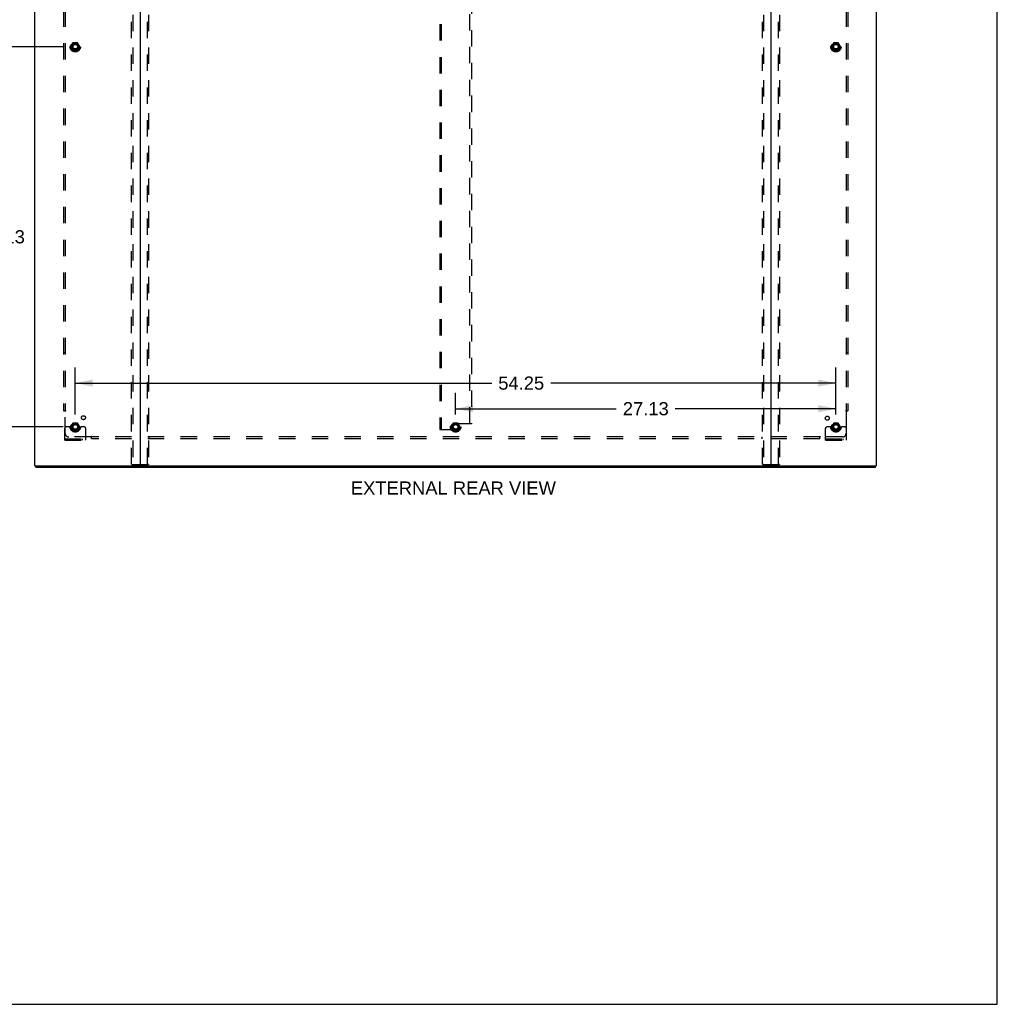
# Model space of a CAD drawing. Header units: inches. Extents: x 0 to 212, y 0 to 138.
# Tile 250 of 256: x 143 to 212, y 0 to 70. Entities that reach past the tile are written whole.
import ezdxf

# ---------------------------------------------------------------- set-up
doc = ezdxf.new("R2010")
doc.units = ezdxf.units.IN
doc.header["$LTSCALE"] = 11.6875
doc.header["$MEASUREMENT"] = 0
doc.linetypes.add('HIDDEN', pattern=[0.2, 0.1, -0.1])
doc.layers.get('0').update_dxf_attribs({"linetype": 'CONTINUOUS'})
for name, color, linetype in [('DEFAULT_2', 8, 'HIDDEN'), ('DIMENSIONS', 7, 'CONTINUOUS'), ('SUBPANEL', 7, 'CONTINUOUS')]:
    doc.layers.add(name, color=color, linetype=linetype)
doc.styles.get("Standard").update_dxf_attribs({"font": 'arial.ttf'})
doc.dimstyles.new('DIMSTYLE_1', dxfattribs={"dimtxt": 0.9375, "dimasz": 1.25, "dimexe": 0.09, "dimexo": 0.07, "dimgap": 0.0375, "dimtad": 0, "dimtih": 1, "dimtoh": 1, "dimzin": 4, "dimdsep": 46, "dimtxsty": 'Standard', "dimblk": '_FILLED', "dimblk1": '_FILLED', "dimblk2": '_FILLED', "dimcen": 0.09, "dimadec": 3, "dimazin": 1, "dimtfac": 1, "dimtdec": 3, "dimtofl": 0, "dimtmove": 0, "dimatfit": 3, "dimldrblk": '_FILLED', "dimfxl": 0, "dimtolj": 1, "dimtzin": 4, "dimarcsym": 0})

# ---------------------------------------------------------------- blocks, each defined once
blk = doc.blocks.new('_FILLED')
at = {"color": 0, "linetype": 'ByBlock'}
blk.add_solid([(0, 0), (-1, 0.2), (-1, -0.2)], dxfattribs=at)
blk = doc.blocks.new('*D1')
at = {"layer": 'DIMENSIONS', "color": 2, "linetype": 'Continuous'}
for p, q in [((145.868, 68.321), (140.383, 68.321)), ((141.508, 68.321), (141.508, 55.696)), ((141.508, 41.196), (141.508, 53.821)), ((145.868, 41.196), (140.383, 41.196))]:
    blk.add_line(p, q, dxfattribs=at)
at = {"layer": 'DIMENSIONS', "color": 2, "linetype": 'Continuous', "xscale": 1.25, "yscale": 1.25, "zscale": 1.25}
for p, rotation in [((141.508, 68.321), 90), ((141.508, 41.196), 270)]:
    blk.add_blockref('_FILLED', p, dxfattribs=dict(at, rotation=rotation))
at = {"layer": 'DIMENSIONS', "color": 2, "linetype": 'Continuous', "insert": (141.508, 55.227), "char_height": 0.9375, "width": 3.27602, "attachment_point": 2, "line_spacing_factor": 0.9}
blk.add_mtext('27.13', dxfattribs=at)
blk = doc.blocks.new('*D2')
at = {"layer": 'DIMENSIONS', "color": 2, "linetype": 'Continuous'}
for p, q in [((145.868, 95.446), (137.155, 95.446)), ((138.28, 95.446), (138.28, 69.258)), ((138.28, 41.196), (138.28, 67.383)), ((145.868, 41.196), (137.155, 41.196))]:
    blk.add_line(p, q, dxfattribs=at)
at = {"layer": 'DIMENSIONS', "color": 2, "linetype": 'Continuous', "xscale": 1.25, "yscale": 1.25, "zscale": 1.25}
for p, rotation in [((138.28, 95.446), 90), ((138.28, 41.196), 270)]:
    blk.add_blockref('_FILLED', p, dxfattribs=dict(at, rotation=rotation))
at = {"layer": 'DIMENSIONS', "color": 2, "linetype": 'Continuous', "insert": (138.28, 68.79), "char_height": 0.9375, "width": 3.27602, "attachment_point": 2, "line_spacing_factor": 0.9}
blk.add_mtext('54.25', dxfattribs=at)
blk = doc.blocks.new('*D3')
at = {"layer": 'DIMENSIONS', "color": 2, "linetype": 'Continuous'}
for p, q in [((146.743, 42.071), (146.743, 45.444)), ((200.993, 42.071), (200.993, 45.444)), ((146.743, 44.319), (176.439, 44.319)), ((200.993, 44.319), (180.653, 44.319))]:
    blk.add_line(p, q, dxfattribs=at)
at = {"layer": 'DIMENSIONS', "color": 2, "linetype": 'Continuous', "xscale": 1.25, "yscale": 1.25, "zscale": 1.25, "rotation": 180}
blk.add_blockref('_FILLED', (146.743, 44.319), dxfattribs=at)
at = {"layer": 'DIMENSIONS', "color": 2, "linetype": 'Continuous', "xscale": 1.25, "yscale": 1.25, "zscale": 1.25}
blk.add_blockref('_FILLED', (200.993, 44.319), dxfattribs=at)
at = {"layer": 'DIMENSIONS', "color": 2, "linetype": 'Continuous', "insert": (178.546, 44.788), "char_height": 0.9375, "width": 3.27602, "attachment_point": 2, "line_spacing_factor": 0.9}
blk.add_mtext('54.25', dxfattribs=at)
blk = doc.blocks.new('*D4')
at = {"layer": 'DIMENSIONS', "color": 2, "linetype": 'Continuous'}
for p, q in [((173.868, 42.071), (173.868, 43.619)), ((200.993, 42.071), (200.993, 43.619)), ((173.868, 42.494), (185.324, 42.494)), ((200.993, 42.494), (189.537, 42.494))]:
    blk.add_line(p, q, dxfattribs=at)
at = {"layer": 'DIMENSIONS', "color": 2, "linetype": 'Continuous', "xscale": 1.25, "yscale": 1.25, "zscale": 1.25, "rotation": 180}
blk.add_blockref('_FILLED', (173.868, 42.494), dxfattribs=at)
at = {"layer": 'DIMENSIONS', "color": 2, "linetype": 'Continuous', "xscale": 1.25, "yscale": 1.25, "zscale": 1.25}
blk.add_blockref('_FILLED', (200.993, 42.494), dxfattribs=at)
at = {"layer": 'DIMENSIONS', "color": 2, "linetype": 'Continuous', "insert": (187.43, 42.963), "char_height": 0.9375, "width": 3.27602, "attachment_point": 2, "line_spacing_factor": 0.9}
blk.add_mtext('27.13', dxfattribs=at)

msp = doc.modelspace()

# ---------------------------------------------------------------- linework, layer by layer
at = {"color": 7, "linetype": 'Continuous'}
for p, q in [((212.5, 0), (212.5, 137.5)), ((143.92, 38.321), (143.92, 38.425)), ((143.92, 38.321), (203.816, 38.321)), ((203.816, 38.321), (203.816, 38.425)), ((0, 0), (212.5, 0))]:
    msp.add_line(p, q, dxfattribs=at)
at = {"color": 3, "linetype": 'Continuous'}
for p, q in [((143.868, 38.425), (143.868, 101.347)), ((151.368, 101.363), (151.368, 38.455)), ((196.368, 38.455), (196.368, 101.363)), ((203.868, 101.347), (203.868, 38.425)), ((143.868, 38.425), (203.868, 38.425))]:
    msp.add_line(p, q, dxfattribs=at)
for centre, radius, start, end in [((151.337, 38.456), 0.031, 270, 360), ((151.398, 38.455), 0.03, 180, 270), ((196.338, 38.455), 0.03, 270, 360), ((196.399, 38.456), 0.031, 180, 270)]:
    msp.add_arc(centre, radius, start, end, dxfattribs=at)
at = {"layer": 'DEFAULT_2', "color": 8, "linetype": 'HIDDEN'}
for p, q in [((150.764, 38.538), (150.764, 100.988)), ((150.837, 100.988), (150.837, 38.538)), ((151.898, 38.538), (151.898, 100.988)), ((151.972, 100.988), (151.972, 38.538)), ((195.764, 38.538), (195.764, 100.988)), ((195.837, 100.988), (195.837, 38.538)), ((196.898, 38.538), (196.898, 100.988)), ((196.972, 100.988), (196.972, 38.538)), ((172.743, 95.633), (172.743, 41.008)), ((172.847, 95.633), (172.847, 41.008)), ((174.889, 41.424), (174.889, 95.217)), ((174.993, 95.217), (174.993, 41.424)), ((146.58, 68.593), (146.425, 68.326)), ((146.425, 68.316), (146.58, 68.048)), ((146.897, 68.598), (146.588, 68.598)), ((147.06, 68.326), (146.906, 68.593)), ((146.906, 68.048), (147.06, 68.316)), ((200.83, 68.593), (200.675, 68.326)), ((200.675, 68.316), (200.83, 68.048)), ((201.147, 68.598), (200.838, 68.598)), ((201.31, 68.326), (201.156, 68.593)), ((201.156, 68.048), (201.31, 68.316)), ((146.897, 68.043), (146.588, 68.043)), ((201.147, 68.043), (200.838, 68.043)), ((146.58, 41.468), (146.425, 41.201)), ((146.897, 41.473), (146.588, 41.473)), ((147.06, 41.201), (146.906, 41.468)), ((173.705, 41.468), (173.55, 41.201)), ((174.022, 41.473), (173.713, 41.473)), ((174.185, 41.201), (174.031, 41.468)), ((200.83, 41.468), (200.675, 41.201)), ((201.147, 41.473), (200.838, 41.473)), ((201.31, 41.201), (201.156, 41.468)), ((145.993, 40.248), (145.993, 41.071)), ((146.207, 41.196), (146.118, 41.196)), ((146.328, 41.196), (146.207, 41.196)), ((146.568, 41.196), (146.328, 41.196)), ((146.425, 41.191), (146.58, 40.923)), ((146.897, 40.918), (146.588, 40.918)), ((146.906, 40.923), (147.06, 41.191)), ((146.918, 41.196), (147.157, 41.196)), ((147.279, 41.196), (147.157, 41.196)), ((147.368, 41.196), (147.279, 41.196)), ((147.493, 40.248), (147.493, 41.071)), ((172.743, 41.008), (172.847, 41.008)), ((172.847, 41.008), (173.639, 41.008)), ((173.55, 41.191), (173.705, 40.923)), ((173.702, 41.071), (173.702, 41.362)), ((174.022, 40.918), (173.713, 40.918)), ((174.889, 41.424), (173.764, 41.424)), ((174.031, 40.923), (174.185, 41.191)), ((174.993, 41.424), (174.889, 41.424)), ((200.243, 40.248), (200.243, 41.071)), ((200.457, 41.196), (200.368, 41.196)), ((200.578, 41.196), (200.457, 41.196)), ((200.818, 41.196), (200.578, 41.196)), ((200.675, 41.191), (200.83, 40.923)), ((201.147, 40.918), (200.838, 40.918)), ((201.156, 40.923), (201.31, 41.191)), ((201.168, 41.196), (201.407, 41.196)), ((201.529, 41.196), (201.407, 41.196)), ((201.618, 41.196), (201.529, 41.196)), ((201.743, 40.248), (201.743, 41.071)), ((145.993, 40.352), (147.493, 40.352)), ((145.993, 40.248), (147.493, 40.248)), ((146.24, 40.248), (146.24, 40.352)), ((146.496, 40.248), (146.496, 40.352)), ((146.99, 40.248), (146.99, 40.352)), ((147.246, 40.248), (147.246, 40.352)), ((200.243, 40.352), (201.743, 40.352)), ((200.243, 40.248), (201.743, 40.248)), ((200.49, 40.248), (200.49, 40.352)), ((200.746, 40.248), (200.746, 40.352)), ((201.24, 40.248), (201.24, 40.352)), ((201.496, 40.248), (201.496, 40.352)), ((150.785, 38.508), (151.95, 38.508)), ((195.785, 38.508), (196.95, 38.508))]:
    msp.add_line(p, q, dxfattribs=at)
for points in [[(150.785, 38.508), (150.779, 38.509), (150.775, 38.512), (150.77, 38.517), (150.767, 38.523), (150.765, 38.53), (150.764, 38.538)], [(150.837, 38.538), (150.838, 38.53), (150.84, 38.523), (150.844, 38.517), (150.848, 38.512), (150.853, 38.509), (150.859, 38.508)], [(151.877, 38.508), (151.883, 38.509), (151.888, 38.512), (151.892, 38.517), (151.895, 38.523), (151.897, 38.53), (151.898, 38.538)], [(151.972, 38.538), (151.971, 38.53), (151.969, 38.523), (151.965, 38.517), (151.961, 38.512), (151.956, 38.509), (151.95, 38.508)], [(195.785, 38.508), (195.779, 38.509), (195.775, 38.512), (195.77, 38.517), (195.767, 38.523), (195.765, 38.53), (195.764, 38.538)], [(195.837, 38.538), (195.838, 38.53), (195.84, 38.523), (195.844, 38.517), (195.848, 38.512), (195.853, 38.509), (195.859, 38.508)], [(196.877, 38.508), (196.883, 38.509), (196.888, 38.512), (196.892, 38.517), (196.895, 38.523), (196.897, 38.53), (196.898, 38.538)], [(196.972, 38.538), (196.971, 38.53), (196.969, 38.523), (196.965, 38.517), (196.961, 38.512), (196.956, 38.509), (196.95, 38.508)]]:
    msp.add_lwpolyline(points, dxfattribs=at)
for centre, radius in [((146.743, 68.321), 0.372), ((146.743, 68.321), 0.356), ((146.743, 68.321), 0.312), ((146.743, 68.321), 0.204), ((146.743, 68.321), 0.188), ((146.743, 68.321), 0.183), ((146.743, 68.321), 0.165), ((200.993, 68.321), 0.372), ((200.993, 68.321), 0.356), ((200.993, 68.321), 0.312), ((200.993, 68.321), 0.204), ((200.993, 68.321), 0.188), ((200.993, 68.321), 0.183), ((200.993, 68.321), 0.165), ((146.743, 41.196), 0.372), ((146.743, 41.196), 0.356), ((146.743, 41.196), 0.312), ((173.868, 41.196), 0.372), ((173.868, 41.196), 0.356), ((173.868, 41.196), 0.312), ((200.993, 41.196), 0.372), ((200.993, 41.196), 0.356), ((200.993, 41.196), 0.312), ((146.743, 41.196), 0.204), ((146.743, 41.196), 0.188), ((146.743, 41.196), 0.183), ((146.743, 41.196), 0.165), ((173.868, 41.196), 0.204), ((173.868, 41.196), 0.188), ((173.868, 41.196), 0.183), ((173.868, 41.196), 0.165), ((200.993, 41.196), 0.204), ((200.993, 41.196), 0.188), ((200.993, 41.196), 0.183), ((200.993, 41.196), 0.165)]:
    msp.add_circle(centre, radius, dxfattribs=at)
for centre, radius, start, end in [((146.434, 68.321), 0.01, 150.01268, 209.98829), ((146.588, 68.588), 0.01, 90.01235, 149.98915), ((146.897, 68.588), 0.01, 30.01204, 89.98872), ((147.052, 68.321), 0.01, 330.01268, 29.98829), ((200.684, 68.321), 0.01, 150.01268, 209.98829), ((200.838, 68.588), 0.01, 90.01235, 149.98915), ((201.147, 68.588), 0.01, 30.01204, 89.98872), ((201.302, 68.321), 0.01, 330.01268, 29.98829), ((146.588, 68.053), 0.01, 210.01204, 269.98872), ((146.897, 68.053), 0.01, 270.01235, 329.98915), ((200.838, 68.053), 0.01, 210.01204, 269.98872), ((201.147, 68.053), 0.01, 270.01235, 329.98915), ((146.588, 41.463), 0.01, 90.01235, 149.98915), ((146.897, 41.463), 0.01, 30.01204, 89.98872), ((173.713, 41.463), 0.01, 90.01235, 149.98915), ((174.022, 41.463), 0.01, 30.01204, 89.98872), ((200.838, 41.463), 0.01, 90.01235, 149.98915), ((201.147, 41.463), 0.01, 30.01204, 89.98872), ((146.118, 41.071), 0.125, 90, 180), ((146.434, 41.196), 0.01, 150.01268, 209.98829), ((146.743, 41.196), 0.175, 180, 360), ((146.588, 40.928), 0.01, 210.01204, 269.98872), ((146.897, 40.928), 0.01, 270.01235, 329.98915), ((147.052, 41.196), 0.01, 330.01268, 29.98829), ((147.368, 41.071), 0.125, 0, 90), ((173.559, 41.196), 0.01, 150.01268, 209.98829), ((173.639, 41.071), 0.0625, 270, 360), ((173.764, 41.362), 0.0625, 90, 180), ((173.713, 40.928), 0.01, 210.01204, 269.98872), ((174.022, 40.928), 0.01, 270.01235, 329.98915), ((174.177, 41.196), 0.01, 330.01268, 29.98829), ((200.368, 41.071), 0.125, 90, 180), ((200.684, 41.196), 0.01, 150.01268, 209.98829), ((200.993, 41.196), 0.175, 180, 360), ((200.838, 40.928), 0.01, 210.01204, 269.98872), ((201.147, 40.928), 0.01, 270.01235, 329.98915), ((201.302, 41.196), 0.01, 330.01268, 29.98829), ((201.618, 41.071), 0.125, 0, 90)]:
    msp.add_arc(centre, radius, start, end, dxfattribs=at)
at = {"layer": 'SUBPANEL', "color": 8, "linetype": 'HIDDEN'}
for p, q in [((145.899, 94.29), (145.899, 42.352)), ((146.024, 94.29), (146.024, 42.352)), ((201.712, 94.29), (201.712, 42.352)), ((201.837, 94.29), (201.837, 42.352)), ((146.024, 46.477), (145.899, 46.477)), ((201.837, 46.477), (201.712, 46.477)), ((145.899, 42.352), (146.065, 42.352)), ((146.005, 42.335), (146.012, 42.329)), ((146.024, 40.727), (146.024, 42.317)), ((201.671, 42.352), (201.837, 42.352)), ((201.712, 42.317), (201.712, 40.727)), ((147.864, 40.477), (146.274, 40.477)), ((147.899, 40.352), (147.899, 40.518)), ((199.837, 40.477), (147.899, 40.477)), ((199.837, 40.352), (147.899, 40.352)), ((152.024, 40.352), (152.024, 40.477)), ((195.712, 40.477), (195.712, 40.352)), ((199.837, 40.352), (199.837, 40.518)), ((199.854, 40.458), (199.86, 40.465)), ((201.462, 40.477), (199.872, 40.477))]:
    msp.add_line(p, q, dxfattribs=at)
for points in [[(145.986, 42.352), (145.988, 42.35), (145.99, 42.349), (145.992, 42.347), (145.994, 42.346), (145.996, 42.344), (145.997, 42.343), (145.999, 42.341), (146.001, 42.34), (146.002, 42.338), (146.004, 42.337), (146.005, 42.335)], [(146.012, 42.329), (146.014, 42.327), (146.016, 42.325), (146.017, 42.323), (146.019, 42.321), (146.021, 42.32), (146.023, 42.318), (146.024, 42.317)], [(146.043, 42.33), (146.039, 42.327), (146.036, 42.325), (146.034, 42.324), (146.032, 42.323), (146.03, 42.321), (146.028, 42.32), (146.026, 42.318), (146.024, 42.317)], [(146.065, 42.352), (146.064, 42.35), (146.063, 42.349), (146.063, 42.347), (146.062, 42.345), (146.061, 42.344), (146.059, 42.342), (146.058, 42.341), (146.057, 42.339), (146.055, 42.338), (146.053, 42.336), (146.052, 42.335), (146.05, 42.334), (146.048, 42.332), (146.046, 42.331), (146.043, 42.33)], [(201.671, 42.352), (201.671, 42.35), (201.672, 42.349), (201.673, 42.347), (201.674, 42.345), (201.675, 42.344), (201.676, 42.342), (201.678, 42.341), (201.679, 42.339), (201.681, 42.338), (201.682, 42.336), (201.684, 42.335), (201.686, 42.334), (201.688, 42.332), (201.69, 42.331), (201.692, 42.33), (201.697, 42.327)], [(201.697, 42.327), (201.699, 42.325), (201.702, 42.324), (201.704, 42.323), (201.706, 42.321), (201.708, 42.32), (201.71, 42.318), (201.712, 42.317)], [(201.73, 42.335), (201.724, 42.329), (201.722, 42.327), (201.72, 42.325), (201.718, 42.323), (201.716, 42.321), (201.715, 42.32), (201.713, 42.318), (201.712, 42.317)], [(201.75, 42.352), (201.748, 42.35), (201.746, 42.349), (201.744, 42.347), (201.742, 42.346), (201.74, 42.344), (201.738, 42.343), (201.736, 42.341), (201.735, 42.34), (201.733, 42.338), (201.732, 42.337), (201.73, 42.335)], [(147.874, 40.492), (147.872, 40.489), (147.871, 40.487), (147.87, 40.485), (147.868, 40.483), (147.867, 40.481), (147.865, 40.479), (147.864, 40.477)], [(147.882, 40.458), (147.876, 40.465), (147.874, 40.467), (147.872, 40.469), (147.87, 40.47), (147.868, 40.472), (147.867, 40.474), (147.865, 40.476), (147.864, 40.477)], [(147.899, 40.518), (147.897, 40.517), (147.896, 40.516), (147.894, 40.516), (147.892, 40.515), (147.891, 40.514), (147.889, 40.512), (147.888, 40.511), (147.886, 40.51), (147.885, 40.508), (147.883, 40.506), (147.882, 40.505), (147.881, 40.503), (147.879, 40.501), (147.878, 40.499), (147.877, 40.496), (147.874, 40.492)], [(147.899, 40.439), (147.897, 40.441), (147.896, 40.443), (147.894, 40.445), (147.893, 40.447), (147.891, 40.449), (147.89, 40.45), (147.888, 40.452), (147.887, 40.454), (147.885, 40.455), (147.884, 40.457), (147.882, 40.458)], [(199.837, 40.518), (199.838, 40.517), (199.84, 40.516), (199.842, 40.516), (199.843, 40.515), (199.845, 40.514), (199.846, 40.512), (199.848, 40.511), (199.849, 40.51), (199.851, 40.508), (199.852, 40.506), (199.854, 40.505), (199.855, 40.503), (199.856, 40.501), (199.858, 40.499), (199.859, 40.496)], [(199.837, 40.439), (199.838, 40.441), (199.84, 40.443), (199.841, 40.445), (199.843, 40.447), (199.844, 40.449), (199.846, 40.45), (199.848, 40.452), (199.849, 40.454), (199.851, 40.455), (199.852, 40.457), (199.854, 40.458)], [(199.859, 40.496), (199.862, 40.492), (199.863, 40.489), (199.865, 40.487), (199.866, 40.485), (199.868, 40.483), (199.869, 40.481), (199.87, 40.479), (199.872, 40.477)], [(199.86, 40.465), (199.862, 40.467), (199.864, 40.469), (199.866, 40.47), (199.867, 40.472), (199.869, 40.474), (199.871, 40.476), (199.872, 40.477)]]:
    msp.add_lwpolyline(points, dxfattribs=at)
for centre, radius in [((146.743, 68.321), 0.25), ((200.993, 68.321), 0.25), ((146.743, 41.196), 0.25), ((147.323, 41.851), 0.141), ((173.868, 41.196), 0.25), ((200.374, 41.815), 0.141), ((200.993, 41.196), 0.25)]:
    msp.add_circle(centre, radius, dxfattribs=at)
for centre, start, end in [((146.274, 40.727), 180, 270), ((201.462, 40.727), 270, 360)]:
    msp.add_arc(centre, 0.25, start, end, dxfattribs=at)

# ---------------------------------------------------------------- texts
at = {"layer": 'DIMENSIONS', "color": 2, "linetype": 'Continuous', "insert": (173.707, 37.301), "char_height": 0.9375, "width": 14.59572, "attachment_point": 2, "line_spacing_factor": 0.9}
msp.add_mtext('EXTERNAL REAR VIEW', dxfattribs=at)

# ---------------------------------------------------------------- dimensions: what is measured, and where the dimension line sits
at = {"layer": 'DIMENSIONS', "color": 2, "linetype": 'Continuous'}
for base, p1, p2, angle, picture, middle in [((138.28, 41.196), (145.938, 95.446), (145.938, 41.196), 270, '*D2', (138.28, 68.316)), ((141.507761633, 68.320800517), (145.937804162, 41.195800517), (145.937804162, 68.320800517), 90, '*D1', (141.495318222, 54.753073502)), ((146.743, 44.319), (200.993, 42.001), (146.743, 42.001), 180, '*D3', (178.546, 44.314)), ((173.867804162, 42.494096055), (200.992804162, 43.689096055), (173.867804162, 43.689096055), 180, '*D4', (187.417860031, 42.488870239))]:
    dim = msp.add_linear_dim(base=base, p1=p1, p2=p2, angle=angle, dimstyle='DIMSTYLE_1', dxfattribs=at)
    dim.commit()
    dim.dimension.update_dxf_attribs({"geometry": picture, "text_midpoint": middle, "dimtype": 160})

doc.saveas('drawing.dxf')
